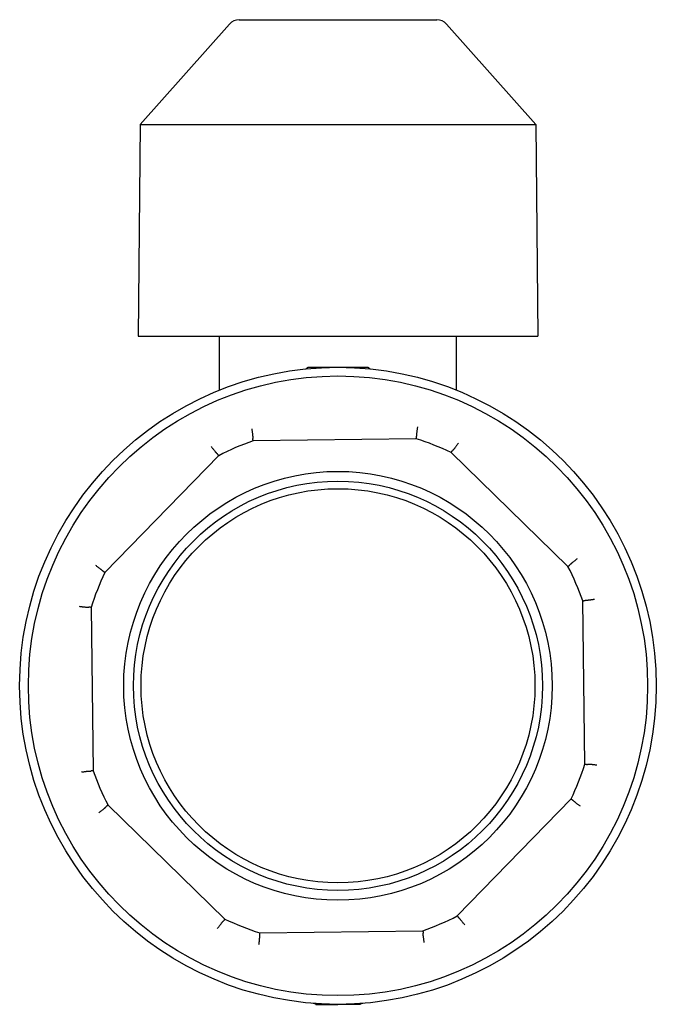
# Model space of a CAD drawing. Header units: millimetres. Extents: x 231 to 1594, y -18 to 379.
# Tile 4 of 5: x 407 to 479, y 159 to 271. Entities that reach past the tile are written whole.
import ezdxf

# ---------------------------------------------------------------- set-up
doc = ezdxf.new("R2010")
doc.units = ezdxf.units.MM
doc.layers.add('DETAIL', color=2, linetype='Continuous')

msp = doc.modelspace()

# ---------------------------------------------------------------- linework, layer by layer
at = {"layer": 'DETAIL'}
for p, q in [((430.8, 270.48), (420.63, 259.06)), ((431.92, 270.98), (454.42, 270.98)), ((455.54, 270.48), (465.71, 259.06)), ((420.63, 259.06), (420.42, 234.98)), ((420.63, 259.06), (465.71, 259.06)), ((465.71, 259.06), (465.92, 234.98)), ((420.42, 234.98), (465.92, 234.98)), ((429.67, 228.83), (429.67, 234.98)), ((456.67, 228.83), (456.67, 234.98)), ((439.81, 231.43), (443.17, 231.43)), ((443.17, 231.43), (446.53, 231.43)), ((452.09, 223.3), (433.51, 223.06)), ((429.59, 221.37), (416.63, 208.06)), ((469.36, 208.77), (456.05, 221.72)), ((415.05, 204.1), (415.3, 185.52)), ((471.29, 186.27), (471.05, 204.84)), ((416.99, 181.6), (430.29, 168.64)), ((456.76, 169), (469.71, 182.3)), ((434.26, 167.06), (452.83, 167.31)), ((440.65, 158.93), (443.17, 158.93)), ((445.7, 158.93), (443.17, 158.93))]:
    msp.add_line(p, q, dxfattribs=at)
at = {"layer": 'DETAIL', "flags": 128}
for points in [[(439.49, 231.25), (439.5, 231.25), (439.51, 231.25), (439.52, 231.25), (439.52, 231.25), (439.53, 231.25), (439.54, 231.26), (439.54, 231.26), (439.55, 231.26), (439.56, 231.26), (439.57, 231.27), (439.57, 231.27), (439.58, 231.28), (439.59, 231.28), (439.59, 231.28), (439.6, 231.29), (439.6, 231.29), (439.61, 231.3), (439.61, 231.3), (439.62, 231.31), (439.62, 231.31), (439.63, 231.32), (439.63, 231.33), (439.64, 231.33), (439.64, 231.34)], [(439.64, 231.34), (439.65, 231.35), (439.65, 231.35), (439.66, 231.36), (439.66, 231.37), (439.67, 231.37), (439.67, 231.38), (439.68, 231.38), (439.69, 231.39), (439.69, 231.39), (439.7, 231.4), (439.71, 231.4), (439.72, 231.41), (439.72, 231.41), (439.73, 231.42), (439.74, 231.42), (439.75, 231.42), (439.75, 231.42), (439.76, 231.43), (439.77, 231.43), (439.78, 231.43), (439.79, 231.43), (439.8, 231.43), (439.8, 231.43), (439.81, 231.43)], [(446.53, 231.43), (446.54, 231.43), (446.55, 231.43), (446.56, 231.43), (446.57, 231.43), (446.58, 231.43), (446.58, 231.43), (446.59, 231.42), (446.6, 231.42), (446.61, 231.42), (446.62, 231.42), (446.62, 231.41), (446.63, 231.41), (446.64, 231.4), (446.65, 231.4), (446.65, 231.39), (446.66, 231.39), (446.67, 231.38), (446.67, 231.38), (446.68, 231.37), (446.68, 231.37), (446.69, 231.36), (446.69, 231.35), (446.7, 231.35), (446.7, 231.34)], [(446.7, 231.34), (446.71, 231.33), (446.71, 231.33), (446.72, 231.32), (446.72, 231.31), (446.73, 231.31), (446.73, 231.3), (446.74, 231.3), (446.74, 231.29), (446.75, 231.29), (446.75, 231.28), (446.76, 231.28), (446.77, 231.28), (446.77, 231.27), (446.78, 231.27), (446.79, 231.26), (446.79, 231.26), (446.8, 231.26), (446.81, 231.26), (446.82, 231.25), (446.82, 231.25), (446.83, 231.25), (446.84, 231.25), (446.85, 231.25), (446.85, 231.25)], [(433.35, 224.41), (433.36, 224.33), (433.37, 224.26), (433.38, 224.19), (433.39, 224.12), (433.4, 224.05), (433.41, 223.99), (433.42, 223.92), (433.43, 223.86), (433.44, 223.8), (433.44, 223.75), (433.45, 223.69), (433.45, 223.64), (433.46, 223.6), (433.46, 223.55), (433.47, 223.51), (433.47, 223.48), (433.47, 223.45), (433.47, 223.42), (433.47, 223.39), (433.47, 223.37), (433.47, 223.35), (433.47, 223.34), (433.47, 223.33), (433.47, 223.33)], [(452.22, 224.66), (452.21, 224.59), (452.2, 224.51), (452.19, 224.44), (452.18, 224.37), (452.17, 224.3), (452.16, 224.24), (452.16, 224.17), (452.15, 224.11), (452.14, 224.05), (452.14, 224), (452.13, 223.94), (452.13, 223.89), (452.13, 223.85), (452.12, 223.8), (452.12, 223.76), (452.12, 223.73), (452.12, 223.69), (452.12, 223.67), (452.12, 223.64), (452.12, 223.62), (452.12, 223.6), (452.12, 223.59), (452.12, 223.58), (452.13, 223.58)], [(433.47, 223.33), (433.47, 223.33), (433.47, 223.33), (433.47, 223.33), (433.47, 223.33), (433.47, 223.33), (433.47, 223.33), (433.47, 223.33), (433.47, 223.33), (433.47, 223.33), (433.47, 223.33), (433.47, 223.33), (433.47, 223.33), (433.47, 223.33), (433.47, 223.33), (433.47, 223.33), (433.47, 223.33), (433.47, 223.33), (433.47, 223.33), (433.47, 223.33), (433.47, 223.33), (433.47, 223.33), (433.47, 223.33), (433.47, 223.33), (433.47, 223.33)], [(433.51, 223.06), (433.51, 223.07), (433.51, 223.07), (433.51, 223.08), (433.51, 223.09), (433.51, 223.1), (433.5, 223.11), (433.5, 223.12), (433.5, 223.13), (433.5, 223.14), (433.5, 223.15), (433.5, 223.16), (433.49, 223.16), (433.49, 223.17), (433.49, 223.18), (433.49, 223.19), (433.49, 223.2), (433.49, 223.21), (433.49, 223.22), (433.48, 223.23), (433.48, 223.24), (433.48, 223.25), (433.48, 223.25), (433.48, 223.26), (433.48, 223.27), (433.47, 223.28), (433.47, 223.29), (433.47, 223.3), (433.47, 223.31), (433.47, 223.32), (433.47, 223.33)], [(452.09, 223.3), (452.09, 223.31), (452.09, 223.32), (452.09, 223.33), (452.09, 223.34), (452.09, 223.35), (452.09, 223.36), (452.1, 223.37), (452.1, 223.38), (452.1, 223.39), (452.1, 223.39), (452.1, 223.4), (452.1, 223.41), (452.1, 223.42), (452.1, 223.43), (452.11, 223.44), (452.11, 223.45), (452.11, 223.46), (452.11, 223.47), (452.11, 223.48), (452.11, 223.49), (452.11, 223.49), (452.12, 223.5), (452.12, 223.51), (452.12, 223.52), (452.12, 223.53), (452.12, 223.54), (452.12, 223.55), (452.12, 223.56), (452.12, 223.57), (452.13, 223.58)], [(452.13, 223.58), (452.13, 223.58), (452.13, 223.58), (452.13, 223.58), (452.13, 223.58), (452.13, 223.58), (452.13, 223.58), (452.13, 223.58), (452.13, 223.58), (452.13, 223.58), (452.13, 223.58), (452.13, 223.58), (452.13, 223.58), (452.13, 223.58), (452.13, 223.58), (452.13, 223.58), (452.13, 223.58), (452.13, 223.58), (452.13, 223.58), (452.13, 223.58), (452.13, 223.58), (452.13, 223.58), (452.13, 223.58), (452.13, 223.58), (452.13, 223.58)], [(428.72, 222.42), (428.77, 222.36), (428.81, 222.3), (428.86, 222.25), (428.9, 222.19), (428.95, 222.14), (428.99, 222.08), (429.03, 222.03), (429.07, 221.99), (429.1, 221.94), (429.14, 221.9), (429.17, 221.86), (429.2, 221.82), (429.24, 221.78), (429.26, 221.75), (429.29, 221.72), (429.31, 221.69), (429.34, 221.67), (429.36, 221.65), (429.37, 221.63), (429.39, 221.61), (429.4, 221.6), (429.41, 221.6), (429.42, 221.59), (429.43, 221.59)], [(456.05, 221.72), (456.06, 221.73), (456.06, 221.74), (456.07, 221.75), (456.07, 221.75), (456.08, 221.76), (456.08, 221.77), (456.09, 221.78), (456.09, 221.78), (456.1, 221.79), (456.1, 221.8), (456.11, 221.81), (456.12, 221.81), (456.12, 221.82), (456.13, 221.83), (456.13, 221.84), (456.14, 221.84), (456.14, 221.85), (456.15, 221.86), (456.15, 221.87), (456.16, 221.87), (456.16, 221.88), (456.17, 221.89), (456.17, 221.9), (456.18, 221.9), (456.18, 221.91), (456.19, 221.92), (456.19, 221.92), (456.2, 221.93), (456.2, 221.94), (456.21, 221.95)], [(456.89, 222.8), (456.85, 222.74), (456.8, 222.68), (456.76, 222.62), (456.72, 222.56), (456.68, 222.51), (456.64, 222.45), (456.6, 222.4), (456.56, 222.35), (456.52, 222.31), (456.49, 222.26), (456.46, 222.22), (456.43, 222.18), (456.4, 222.14), (456.37, 222.11), (456.34, 222.08), (456.32, 222.05), (456.3, 222.03), (456.28, 222.01), (456.26, 221.99), (456.25, 221.97), (456.23, 221.96), (456.22, 221.95), (456.22, 221.95), (456.21, 221.95)], [(456.21, 221.95), (456.21, 221.95), (456.21, 221.95), (456.21, 221.95), (456.21, 221.95), (456.21, 221.95), (456.21, 221.95), (456.21, 221.95), (456.21, 221.95), (456.21, 221.95), (456.21, 221.95), (456.21, 221.95), (456.21, 221.95), (456.21, 221.95), (456.21, 221.95), (456.21, 221.95), (456.21, 221.95), (456.21, 221.95), (456.21, 221.95), (456.21, 221.95), (456.21, 221.95), (456.21, 221.95), (456.21, 221.95), (456.21, 221.95), (456.21, 221.95)], [(429.43, 221.59), (429.43, 221.59), (429.43, 221.59), (429.43, 221.59), (429.43, 221.59), (429.43, 221.59), (429.43, 221.59), (429.43, 221.59), (429.43, 221.59), (429.43, 221.59), (429.43, 221.59), (429.43, 221.59), (429.43, 221.59), (429.43, 221.59), (429.43, 221.59), (429.43, 221.59), (429.43, 221.59), (429.43, 221.59), (429.43, 221.59), (429.43, 221.59), (429.43, 221.59), (429.43, 221.59), (429.43, 221.59), (429.43, 221.59), (429.43, 221.59)], [(429.59, 221.37), (429.59, 221.38), (429.58, 221.38), (429.57, 221.39), (429.57, 221.4), (429.56, 221.41), (429.56, 221.41), (429.55, 221.42), (429.55, 221.43), (429.54, 221.44), (429.54, 221.44), (429.53, 221.45), (429.53, 221.46), (429.52, 221.47), (429.51, 221.47), (429.51, 221.48), (429.5, 221.49), (429.5, 221.49), (429.49, 221.5), (429.49, 221.51), (429.48, 221.52), (429.48, 221.52), (429.47, 221.53), (429.47, 221.54), (429.46, 221.55), (429.45, 221.55), (429.45, 221.56), (429.44, 221.57), (429.44, 221.58), (429.43, 221.58), (429.43, 221.59)], [(470.41, 209.63), (470.35, 209.59), (470.29, 209.54), (470.24, 209.5), (470.18, 209.45), (470.13, 209.41), (470.07, 209.37), (470.02, 209.33), (469.98, 209.29), (469.93, 209.25), (469.89, 209.22), (469.85, 209.18), (469.81, 209.15), (469.77, 209.12), (469.74, 209.09), (469.71, 209.07), (469.68, 209.04), (469.66, 209.02), (469.64, 209), (469.62, 208.98), (469.6, 208.97), (469.59, 208.95), (469.59, 208.94), (469.58, 208.94), (469.58, 208.93)], [(415.56, 208.9), (415.62, 208.86), (415.68, 208.81), (415.74, 208.77), (415.8, 208.73), (415.85, 208.69), (415.9, 208.65), (415.95, 208.61), (416, 208.57), (416.05, 208.53), (416.1, 208.5), (416.14, 208.47), (416.18, 208.44), (416.21, 208.41), (416.25, 208.38), (416.28, 208.35), (416.3, 208.33), (416.33, 208.31), (416.35, 208.29), (416.37, 208.27), (416.38, 208.26), (416.39, 208.24), (416.4, 208.23), (416.41, 208.23), (416.41, 208.22)], [(469.36, 208.77), (469.37, 208.77), (469.37, 208.78), (469.38, 208.78), (469.39, 208.79), (469.4, 208.79), (469.4, 208.8), (469.41, 208.8), (469.42, 208.81), (469.43, 208.81), (469.43, 208.82), (469.44, 208.83), (469.45, 208.83), (469.46, 208.84), (469.46, 208.84), (469.47, 208.85), (469.48, 208.85), (469.48, 208.86), (469.49, 208.86), (469.5, 208.87), (469.51, 208.87), (469.51, 208.88), (469.52, 208.89), (469.53, 208.89), (469.54, 208.9), (469.54, 208.9), (469.55, 208.91), (469.56, 208.91), (469.57, 208.92), (469.57, 208.92), (469.58, 208.93)], [(469.58, 208.93), (469.58, 208.93), (469.58, 208.93), (469.58, 208.93), (469.58, 208.93), (469.58, 208.93), (469.58, 208.93), (469.58, 208.93), (469.58, 208.93), (469.58, 208.93), (469.58, 208.93), (469.58, 208.93), (469.58, 208.93), (469.58, 208.93), (469.58, 208.93), (469.58, 208.93), (469.58, 208.93), (469.58, 208.93), (469.58, 208.93), (469.58, 208.93), (469.58, 208.93), (469.58, 208.93), (469.58, 208.93), (469.58, 208.93), (469.58, 208.93)], [(416.41, 208.22), (416.41, 208.22), (416.41, 208.22), (416.41, 208.22), (416.41, 208.22), (416.41, 208.22), (416.41, 208.22), (416.41, 208.22), (416.41, 208.22), (416.41, 208.22), (416.41, 208.22), (416.41, 208.22), (416.41, 208.22), (416.41, 208.22), (416.41, 208.22), (416.41, 208.22), (416.41, 208.22), (416.41, 208.22), (416.41, 208.22), (416.41, 208.22), (416.41, 208.22), (416.41, 208.22), (416.41, 208.22), (416.41, 208.22), (416.41, 208.22)], [(416.63, 208.06), (416.63, 208.07), (416.62, 208.07), (416.61, 208.08), (416.6, 208.08), (416.6, 208.09), (416.59, 208.09), (416.58, 208.1), (416.57, 208.1), (416.57, 208.11), (416.56, 208.11), (416.55, 208.12), (416.54, 208.13), (416.54, 208.13), (416.53, 208.14), (416.52, 208.14), (416.51, 208.15), (416.51, 208.15), (416.5, 208.16), (416.49, 208.16), (416.48, 208.17), (416.48, 208.17), (416.47, 208.18), (416.46, 208.18), (416.45, 208.19), (416.45, 208.19), (416.44, 208.2), (416.43, 208.2), (416.42, 208.21), (416.42, 208.21), (416.41, 208.22)], [(413.7, 204.23), (413.77, 204.22), (413.84, 204.21), (413.92, 204.2), (413.99, 204.19), (414.05, 204.18), (414.12, 204.17), (414.18, 204.17), (414.25, 204.16), (414.3, 204.15), (414.36, 204.15), (414.41, 204.14), (414.46, 204.14), (414.51, 204.14), (414.55, 204.13), (414.59, 204.13), (414.63, 204.13), (414.66, 204.13), (414.69, 204.13), (414.72, 204.13), (414.74, 204.13), (414.75, 204.13), (414.77, 204.13), (414.78, 204.13), (414.78, 204.14)], [(414.78, 204.14), (414.78, 204.14), (414.78, 204.14), (414.78, 204.14), (414.78, 204.14), (414.78, 204.14), (414.78, 204.14), (414.78, 204.14), (414.78, 204.14), (414.78, 204.14), (414.78, 204.14), (414.78, 204.14), (414.78, 204.14), (414.78, 204.14), (414.78, 204.14), (414.78, 204.14), (414.78, 204.14), (414.78, 204.14), (414.78, 204.14), (414.78, 204.14), (414.78, 204.14), (414.78, 204.14), (414.78, 204.14), (414.78, 204.14), (414.78, 204.14)], [(415.05, 204.1), (415.04, 204.1), (415.03, 204.1), (415.02, 204.1), (415.02, 204.1), (415.01, 204.1), (415, 204.1), (414.99, 204.11), (414.98, 204.11), (414.97, 204.11), (414.96, 204.11), (414.95, 204.11), (414.94, 204.11), (414.93, 204.11), (414.93, 204.11), (414.92, 204.12), (414.91, 204.12), (414.9, 204.12), (414.89, 204.12), (414.88, 204.12), (414.87, 204.12), (414.86, 204.12), (414.85, 204.13), (414.84, 204.13), (414.84, 204.13), (414.83, 204.13), (414.82, 204.13), (414.81, 204.13), (414.8, 204.13), (414.79, 204.13), (414.78, 204.14)], [(471.05, 204.84), (471.06, 204.84), (471.06, 204.85), (471.07, 204.85), (471.08, 204.85), (471.09, 204.85), (471.1, 204.85), (471.11, 204.85), (471.12, 204.86), (471.13, 204.86), (471.14, 204.86), (471.15, 204.86), (471.15, 204.86), (471.16, 204.86), (471.17, 204.86), (471.18, 204.87), (471.19, 204.87), (471.2, 204.87), (471.21, 204.87), (471.22, 204.87), (471.23, 204.87), (471.24, 204.88), (471.24, 204.88), (471.25, 204.88), (471.26, 204.88), (471.27, 204.88), (471.28, 204.88), (471.29, 204.89), (471.3, 204.89), (471.31, 204.89), (471.32, 204.89)], [(472.4, 205.01), (472.32, 205), (472.25, 204.99), (472.18, 204.97), (472.11, 204.96), (472.04, 204.95), (471.98, 204.95), (471.91, 204.94), (471.85, 204.93), (471.79, 204.92), (471.74, 204.91), (471.68, 204.91), (471.63, 204.9), (471.59, 204.9), (471.54, 204.89), (471.5, 204.89), (471.47, 204.89), (471.44, 204.88), (471.41, 204.88), (471.38, 204.88), (471.36, 204.88), (471.34, 204.88), (471.33, 204.88), (471.32, 204.89), (471.32, 204.89)], [(471.32, 204.89), (471.32, 204.89), (471.32, 204.89), (471.32, 204.89), (471.32, 204.89), (471.32, 204.89), (471.32, 204.89), (471.32, 204.89), (471.32, 204.89), (471.32, 204.89), (471.32, 204.89), (471.32, 204.89), (471.32, 204.89), (471.32, 204.89), (471.32, 204.89), (471.32, 204.89), (471.32, 204.89), (471.32, 204.89), (471.32, 204.89), (471.32, 204.89), (471.32, 204.89), (471.32, 204.89), (471.32, 204.89), (471.32, 204.89), (471.32, 204.89)], [(471.29, 186.27), (471.3, 186.27), (471.31, 186.27), (471.32, 186.27), (471.33, 186.27), (471.34, 186.26), (471.35, 186.26), (471.36, 186.26), (471.37, 186.26), (471.38, 186.26), (471.38, 186.26), (471.39, 186.26), (471.4, 186.25), (471.41, 186.25), (471.42, 186.25), (471.43, 186.25), (471.44, 186.25), (471.45, 186.25), (471.46, 186.25), (471.47, 186.25), (471.48, 186.24), (471.48, 186.24), (471.49, 186.24), (471.5, 186.24), (471.51, 186.24), (471.52, 186.24), (471.53, 186.24), (471.54, 186.23), (471.55, 186.23), (471.56, 186.23), (471.57, 186.23)], [(472.65, 186.14), (472.58, 186.15), (472.5, 186.16), (472.43, 186.17), (472.36, 186.18), (472.29, 186.19), (472.23, 186.19), (472.16, 186.2), (472.1, 186.21), (472.04, 186.21), (471.99, 186.22), (471.93, 186.22), (471.88, 186.23), (471.84, 186.23), (471.79, 186.23), (471.75, 186.24), (471.72, 186.24), (471.68, 186.24), (471.66, 186.24), (471.63, 186.24), (471.61, 186.24), (471.59, 186.24), (471.58, 186.24), (471.57, 186.23), (471.57, 186.23)], [(471.57, 186.23), (471.57, 186.23), (471.57, 186.23), (471.57, 186.23), (471.57, 186.23), (471.57, 186.23), (471.57, 186.23), (471.57, 186.23), (471.57, 186.23), (471.57, 186.23), (471.57, 186.23), (471.57, 186.23), (471.57, 186.23), (471.57, 186.23), (471.57, 186.23), (471.57, 186.23), (471.57, 186.23), (471.57, 186.23), (471.57, 186.23), (471.57, 186.23), (471.57, 186.23), (471.57, 186.23), (471.57, 186.23), (471.57, 186.23), (471.57, 186.23)], [(413.95, 185.36), (414.02, 185.37), (414.1, 185.38), (414.17, 185.39), (414.24, 185.4), (414.3, 185.41), (414.37, 185.42), (414.43, 185.43), (414.5, 185.44), (414.55, 185.45), (414.61, 185.45), (414.66, 185.46), (414.71, 185.46), (414.76, 185.47), (414.8, 185.47), (414.84, 185.48), (414.88, 185.48), (414.91, 185.48), (414.94, 185.48), (414.96, 185.48), (414.99, 185.48), (415, 185.48), (415.02, 185.48), (415.02, 185.48), (415.03, 185.48)], [(415.3, 185.52), (415.29, 185.52), (415.28, 185.52), (415.27, 185.52), (415.26, 185.52), (415.25, 185.52), (415.25, 185.51), (415.24, 185.51), (415.23, 185.51), (415.22, 185.51), (415.21, 185.51), (415.2, 185.51), (415.19, 185.5), (415.18, 185.5), (415.17, 185.5), (415.16, 185.5), (415.16, 185.5), (415.15, 185.5), (415.14, 185.5), (415.13, 185.49), (415.12, 185.49), (415.11, 185.49), (415.1, 185.49), (415.09, 185.49), (415.08, 185.49), (415.07, 185.48), (415.07, 185.48), (415.06, 185.48), (415.05, 185.48), (415.04, 185.48), (415.03, 185.48)], [(415.03, 185.48), (415.03, 185.48), (415.03, 185.48), (415.03, 185.48), (415.03, 185.48), (415.03, 185.48), (415.03, 185.48), (415.03, 185.48), (415.03, 185.48), (415.03, 185.48), (415.03, 185.48), (415.03, 185.48), (415.03, 185.48), (415.03, 185.48), (415.03, 185.48), (415.03, 185.48), (415.03, 185.48), (415.03, 185.48), (415.03, 185.48), (415.03, 185.48), (415.03, 185.48), (415.03, 185.48), (415.03, 185.48), (415.03, 185.48), (415.03, 185.48)], [(416.99, 181.6), (416.98, 181.6), (416.97, 181.59), (416.96, 181.58), (416.96, 181.58), (416.95, 181.57), (416.94, 181.57), (416.93, 181.56), (416.93, 181.56), (416.92, 181.55), (416.91, 181.55), (416.91, 181.54), (416.9, 181.54), (416.89, 181.53), (416.88, 181.52), (416.88, 181.52), (416.87, 181.51), (416.86, 181.51), (416.85, 181.5), (416.85, 181.5), (416.84, 181.49), (416.83, 181.49), (416.82, 181.48), (416.82, 181.48), (416.81, 181.47), (416.8, 181.46), (416.8, 181.46), (416.79, 181.45), (416.78, 181.45), (416.77, 181.44), (416.77, 181.44)], [(469.71, 182.3), (469.72, 182.3), (469.73, 182.29), (469.74, 182.29), (469.74, 182.28), (469.75, 182.28), (469.76, 182.27), (469.77, 182.27), (469.77, 182.26), (469.78, 182.26), (469.79, 182.25), (469.8, 182.25), (469.8, 182.24), (469.81, 182.24), (469.82, 182.23), (469.83, 182.23), (469.83, 182.22), (469.84, 182.21), (469.85, 182.21), (469.86, 182.2), (469.86, 182.2), (469.87, 182.19), (469.88, 182.19), (469.88, 182.18), (469.89, 182.18), (469.9, 182.17), (469.91, 182.17), (469.91, 182.16), (469.92, 182.16), (469.93, 182.15), (469.94, 182.15)], [(470.79, 181.47), (470.73, 181.51), (470.67, 181.55), (470.61, 181.6), (470.55, 181.64), (470.5, 181.68), (470.44, 181.72), (470.39, 181.76), (470.34, 181.8), (470.3, 181.83), (470.25, 181.87), (470.21, 181.9), (470.17, 181.93), (470.13, 181.96), (470.1, 181.99), (470.07, 182.01), (470.04, 182.04), (470.02, 182.06), (470, 182.08), (469.98, 182.09), (469.96, 182.11), (469.95, 182.12), (469.94, 182.13), (469.94, 182.14), (469.94, 182.15)], [(469.94, 182.15), (469.94, 182.15), (469.94, 182.15), (469.94, 182.15), (469.94, 182.15), (469.94, 182.15), (469.94, 182.15), (469.94, 182.15), (469.94, 182.15), (469.94, 182.15), (469.94, 182.15), (469.94, 182.15), (469.94, 182.15), (469.94, 182.15), (469.94, 182.15), (469.94, 182.15), (469.94, 182.15), (469.94, 182.15), (469.94, 182.15), (469.94, 182.15), (469.94, 182.15), (469.94, 182.15), (469.94, 182.15), (469.94, 182.15), (469.94, 182.15)], [(415.94, 180.73), (416, 180.78), (416.05, 180.82), (416.11, 180.87), (416.17, 180.91), (416.22, 180.96), (416.27, 181), (416.32, 181.04), (416.37, 181.08), (416.42, 181.11), (416.46, 181.15), (416.5, 181.18), (416.54, 181.21), (416.58, 181.25), (416.61, 181.27), (416.64, 181.3), (416.66, 181.32), (416.69, 181.35), (416.71, 181.37), (416.73, 181.38), (416.74, 181.4), (416.75, 181.41), (416.76, 181.42), (416.77, 181.43), (416.77, 181.44)], [(416.77, 181.44), (416.77, 181.44), (416.77, 181.44), (416.77, 181.44), (416.77, 181.44), (416.77, 181.44), (416.77, 181.44), (416.77, 181.44), (416.77, 181.44), (416.77, 181.44), (416.77, 181.44), (416.77, 181.44), (416.77, 181.44), (416.77, 181.44), (416.77, 181.44), (416.77, 181.44), (416.77, 181.44), (416.77, 181.44), (416.77, 181.44), (416.77, 181.44), (416.77, 181.44), (416.77, 181.44), (416.77, 181.44), (416.77, 181.44), (416.77, 181.44)], [(429.46, 167.57), (429.5, 167.63), (429.54, 167.69), (429.59, 167.75), (429.63, 167.81), (429.67, 167.86), (429.71, 167.91), (429.75, 167.96), (429.79, 168.01), (429.82, 168.06), (429.86, 168.11), (429.89, 168.15), (429.92, 168.19), (429.95, 168.22), (429.98, 168.26), (430, 168.29), (430.03, 168.31), (430.05, 168.34), (430.07, 168.36), (430.08, 168.38), (430.1, 168.39), (430.11, 168.41), (430.12, 168.41), (430.13, 168.42), (430.14, 168.42)], [(430.29, 168.64), (430.29, 168.64), (430.28, 168.63), (430.28, 168.62), (430.27, 168.61), (430.27, 168.61), (430.26, 168.6), (430.26, 168.59), (430.25, 168.58), (430.25, 168.58), (430.24, 168.57), (430.24, 168.56), (430.23, 168.55), (430.23, 168.55), (430.22, 168.54), (430.22, 168.53), (430.21, 168.52), (430.2, 168.52), (430.2, 168.51), (430.19, 168.5), (430.19, 168.49), (430.18, 168.49), (430.18, 168.48), (430.17, 168.47), (430.17, 168.46), (430.16, 168.46), (430.16, 168.45), (430.15, 168.44), (430.15, 168.43), (430.14, 168.43), (430.14, 168.42)], [(430.14, 168.42), (430.14, 168.42), (430.14, 168.42), (430.14, 168.42), (430.14, 168.42), (430.14, 168.42), (430.14, 168.42), (430.14, 168.42), (430.14, 168.42), (430.14, 168.42), (430.14, 168.42), (430.14, 168.42), (430.14, 168.42), (430.14, 168.42), (430.14, 168.42), (430.14, 168.42), (430.14, 168.42), (430.14, 168.42), (430.14, 168.42), (430.14, 168.42), (430.14, 168.42), (430.14, 168.42), (430.14, 168.42), (430.14, 168.42), (430.14, 168.42)], [(456.76, 169), (456.76, 168.99), (456.77, 168.98), (456.77, 168.97), (456.78, 168.97), (456.78, 168.96), (456.79, 168.95), (456.79, 168.94), (456.8, 168.94), (456.8, 168.93), (456.81, 168.92), (456.82, 168.92), (456.82, 168.91), (456.83, 168.9), (456.83, 168.89), (456.84, 168.89), (456.84, 168.88), (456.85, 168.87), (456.85, 168.86), (456.86, 168.86), (456.86, 168.85), (456.87, 168.84), (456.88, 168.83), (456.88, 168.83), (456.89, 168.82), (456.89, 168.81), (456.9, 168.81), (456.9, 168.8), (456.91, 168.79), (456.91, 168.78), (456.92, 168.78)], [(457.62, 167.95), (457.58, 168.01), (457.53, 168.06), (457.49, 168.12), (457.44, 168.18), (457.4, 168.23), (457.36, 168.28), (457.32, 168.33), (457.28, 168.38), (457.24, 168.43), (457.21, 168.47), (457.17, 168.51), (457.14, 168.55), (457.11, 168.59), (457.08, 168.62), (457.06, 168.65), (457.03, 168.68), (457.01, 168.7), (456.99, 168.72), (456.97, 168.74), (456.96, 168.75), (456.94, 168.76), (456.93, 168.77), (456.93, 168.78), (456.92, 168.78)], [(456.92, 168.78), (456.92, 168.78), (456.92, 168.78), (456.92, 168.78), (456.92, 168.78), (456.92, 168.78), (456.92, 168.78), (456.92, 168.78), (456.92, 168.78), (456.92, 168.78), (456.92, 168.78), (456.92, 168.78), (456.92, 168.78), (456.92, 168.78), (456.92, 168.78), (456.92, 168.78), (456.92, 168.78), (456.92, 168.78), (456.92, 168.78), (456.92, 168.78), (456.92, 168.78), (456.92, 168.78), (456.92, 168.78), (456.92, 168.78), (456.92, 168.78)], [(434.26, 167.06), (434.26, 167.05), (434.26, 167.04), (434.26, 167.03), (434.26, 167.03), (434.25, 167.02), (434.25, 167.01), (434.25, 167), (434.25, 166.99), (434.25, 166.98), (434.25, 166.97), (434.25, 166.96), (434.24, 166.95), (434.24, 166.94), (434.24, 166.94), (434.24, 166.93), (434.24, 166.92), (434.24, 166.91), (434.24, 166.9), (434.24, 166.89), (434.23, 166.88), (434.23, 166.87), (434.23, 166.86), (434.23, 166.85), (434.23, 166.85), (434.23, 166.84), (434.23, 166.83), (434.22, 166.82), (434.22, 166.81), (434.22, 166.8), (434.22, 166.79)], [(452.83, 167.31), (452.83, 167.3), (452.84, 167.29), (452.84, 167.28), (452.84, 167.27), (452.84, 167.26), (452.84, 167.26), (452.84, 167.25), (452.85, 167.24), (452.85, 167.23), (452.85, 167.22), (452.85, 167.21), (452.85, 167.2), (452.85, 167.19), (452.85, 167.18), (452.86, 167.17), (452.86, 167.17), (452.86, 167.16), (452.86, 167.15), (452.86, 167.14), (452.86, 167.13), (452.87, 167.12), (452.87, 167.11), (452.87, 167.1), (452.87, 167.09), (452.87, 167.08), (452.87, 167.08), (452.88, 167.07), (452.88, 167.06), (452.88, 167.05), (452.88, 167.04)], [(453, 165.96), (452.99, 166.03), (452.98, 166.11), (452.96, 166.18), (452.95, 166.25), (452.94, 166.31), (452.94, 166.38), (452.93, 166.44), (452.92, 166.51), (452.91, 166.56), (452.9, 166.62), (452.9, 166.67), (452.89, 166.72), (452.89, 166.77), (452.88, 166.81), (452.88, 166.85), (452.88, 166.89), (452.87, 166.92), (452.87, 166.95), (452.87, 166.97), (452.87, 167), (452.87, 167.01), (452.87, 167.03), (452.88, 167.03), (452.88, 167.04)], [(452.88, 167.04), (452.88, 167.04), (452.88, 167.04), (452.88, 167.04), (452.88, 167.04), (452.88, 167.04), (452.88, 167.04), (452.88, 167.04), (452.88, 167.04), (452.88, 167.04), (452.88, 167.04), (452.88, 167.04), (452.88, 167.04), (452.88, 167.04), (452.88, 167.04), (452.88, 167.04), (452.88, 167.04), (452.88, 167.04), (452.88, 167.04), (452.88, 167.04), (452.88, 167.04), (452.88, 167.04), (452.88, 167.04), (452.88, 167.04), (452.88, 167.04)], [(434.22, 166.79), (434.22, 166.79), (434.23, 166.78), (434.23, 166.76), (434.23, 166.75), (434.23, 166.73), (434.23, 166.7), (434.23, 166.67), (434.23, 166.64), (434.23, 166.6), (434.22, 166.56), (434.22, 166.52), (434.22, 166.47), (434.21, 166.42), (434.21, 166.37), (434.2, 166.31), (434.2, 166.26), (434.19, 166.19), (434.18, 166.13), (434.18, 166.06), (434.17, 166), (434.16, 165.93), (434.15, 165.85), (434.14, 165.78), (434.13, 165.71)], [(434.22, 166.79), (434.22, 166.79), (434.22, 166.79), (434.22, 166.79), (434.22, 166.79), (434.22, 166.79), (434.22, 166.79), (434.22, 166.79), (434.22, 166.79), (434.22, 166.79), (434.22, 166.79), (434.22, 166.79), (434.22, 166.79), (434.22, 166.79), (434.22, 166.79), (434.22, 166.79), (434.22, 166.79), (434.22, 166.79), (434.22, 166.79), (434.22, 166.79), (434.22, 166.79), (434.22, 166.79), (434.22, 166.79), (434.22, 166.79), (434.22, 166.79)], [(440.65, 158.93), (440.64, 158.94), (440.63, 158.94), (440.62, 158.95), (440.61, 158.96), (440.59, 158.96), (440.58, 158.97), (440.57, 158.97), (440.56, 158.98), (440.55, 158.98), (440.54, 158.99), (440.52, 158.99), (440.51, 159), (440.5, 159), (440.49, 159.01), (440.48, 159.01), (440.46, 159.01), (440.45, 159.02), (440.44, 159.02), (440.43, 159.03), (440.41, 159.03), (440.4, 159.03), (440.39, 159.04), (440.37, 159.04), (440.36, 159.04)], [(445.99, 159.04), (445.97, 159.04), (445.96, 159.04), (445.95, 159.03), (445.93, 159.03), (445.92, 159.03), (445.91, 159.02), (445.9, 159.02), (445.88, 159.01), (445.87, 159.01), (445.86, 159.01), (445.85, 159), (445.83, 159), (445.82, 158.99), (445.81, 158.99), (445.8, 158.98), (445.79, 158.98), (445.77, 158.97), (445.76, 158.97), (445.75, 158.96), (445.74, 158.96), (445.73, 158.95), (445.72, 158.94), (445.71, 158.94), (445.7, 158.93)]]:
    msp.add_lwpolyline(points, dxfattribs=at)
at = {"layer": 'DETAIL'}
for radius in [36.25, 35.26, 24.4, 23.29, 22.43]:
    msp.add_circle((443.17, 195.18), radius, dxfattribs=at)
for centre, radius, start, end in [((431.92, 269.48), 1.5, 90, 138.3166), ((454.42, 269.48), 1.5, 41.6834, 90), ((443.17, 195.18), 29.5, 109.1141, 117.4146), ((443.17, 195.18), 29.5, 64.1141, 72.4146), ((443.17, 195.18), 29.5, 19.1141, 27.4146), ((443.17, 195.18), 29.5, 154.1141, 162.4146), ((443.17, 195.18), 29.5, 334.1141, 342.4146), ((443.17, 195.18), 29.5, 199.1141, 207.4146), ((443.17, 195.18), 29.5, 244.1141, 252.4146), ((443.17, 195.18), 29.5, 289.1141, 297.4146)]:
    msp.add_arc(centre, radius, start, end, dxfattribs=at)

doc.saveas('drawing.dxf')
